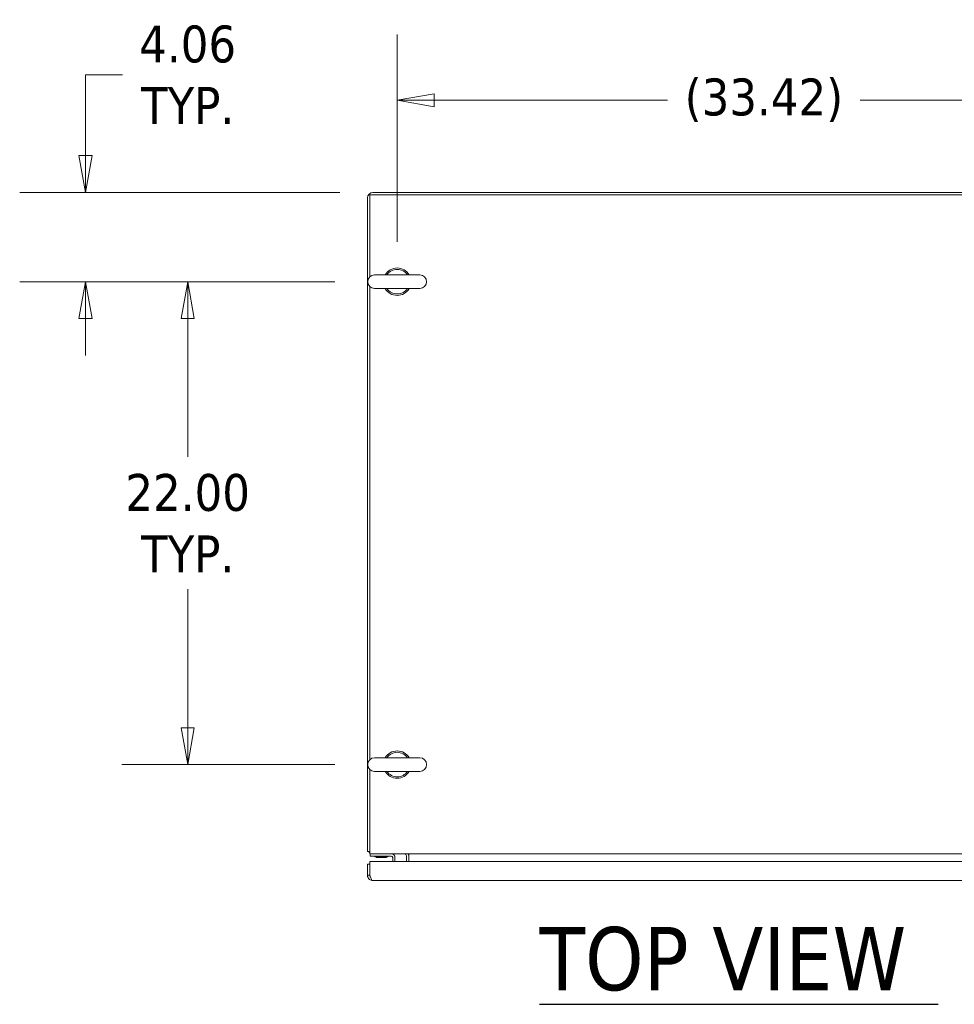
# Model space of a CAD drawing. Header units: inches. Extents: x 16 to 394, y 3 to 249.
# Tile 60 of 116: x 134 to 177, y 204 to 249. Entities that reach past the tile are written whole.
import ezdxf

# ---------------------------------------------------------------- set-up
doc = ezdxf.new("R2010")
doc.units = ezdxf.units.IN
doc.header["$LTSCALE"] = 24
doc.header["$MEASUREMENT"] = 0
doc.layers.get('0').update_dxf_attribs({"lineweight": 0})
for name, color, linetype, lineweight in [('Dimension (ANSI)', 7, 'Continuous', 5), ('Symbol (ANSI)', 7, 'Continuous', 5), ('Visible (ANSI)', 7, 'Continuous', 5)]:
    doc.layers.add(name, color=color, linetype=linetype, lineweight=lineweight)
doc.styles.add('ROMANS', font='tahoma.ttf')
doc.styles.add('Text Style168', font='tahoma.ttf')
doc.dimstyles.new('Default (ANSI)', dxfattribs={"dimscale": 24, "dimtxt": 0.07, "dimasz": 0.07, "dimexe": 0.125, "dimexo": 0.0625, "dimgap": 0.031496, "dimtad": 0, "dimtih": 1, "dimtoh": 1, "dimrnd": 1e-08, "dimzin": 0, "dimdsep": 46, "dimtxsty": 'ROMANS', "dimblk": 'Filled-1', "dimcen": 0.09, "dimdle": 0.393701, "dimclrd": 256, "dimclre": 256, "dimclrt": 256, "dimadec": 0, "dimazin": 0, "dimtfac": 0.928571, "dimtofl": 0, "dimtmove": 0, "dimatfit": 3, "dimfxl": 1, "dimtolj": 1, "dimtzin": 0, "dimlwd": -1, "dimlwe": -1, "dimarcsym": 0})
doc.dimstyles.new('Default (ANSI)$7', dxfattribs={"dimscale": 24, "dimtxt": 0.07, "dimasz": 0.098425, "dimexe": 0.125, "dimexo": 0.0625, "dimgap": 0.031496, "dimtad": 0, "dimtih": 1, "dimtoh": 1, "dimrnd": 1e-08, "dimzin": 0, "dimdsep": 46, "dimtxsty": 'ROMANS', "dimblk": 'Filled-1', "dimcen": 0.09, "dimdle": 0.393701, "dimclrd": 256, "dimclre": 256, "dimclrt": 256, "dimadec": 0, "dimazin": 0, "dimtfac": 0.928571, "dimtofl": 0, "dimtmove": 0, "dimatfit": 3, "dimfxl": 1, "dimtolj": 1, "dimtzin": 0, "dimlwd": -1, "dimlwe": -1, "dimarcsym": 0})

# ---------------------------------------------------------------- blocks, each defined once
blk = doc.blocks.new('Filled-1')
at = {"color": 0}
for p, q in [((0, 0), (-1, 0.179)), ((-1, 0.179), (-1, -0.179)), ((-1, 0), (0, 0)), ((-1, -0.179), (0, 0))]:
    blk.add_line(p, q, dxfattribs=at)
at = {"color": 0, "flags": 128}
blk.add_lwpolyline([(-1, -0.179), (0, 0), (-1, 0.179), (-1, -0.179)], dxfattribs=at)
at = {"color": 0}
blk.add_solid([(-1, -0.179), (0, 0), (-1, 0.179), (-1, -0.179)], dxfattribs=at)
blk = doc.blocks.new('*D7')
at = {"layer": 'Defpoints', "color": 0, "transparency": 16777216}
for p in [(150.27, 241.095), (137.178, 237.033), (150.04, 237.033)]:
    blk.add_point(p, dxfattribs=at)
at = {"layer": 'Dimension (ANSI)', "transparency": 16777216}
for p, q in [((137.178, 242.775), (137.178, 246.463)), ((137.178, 246.463), (138.858, 246.463)), ((148.77, 241.095), (134.178, 241.095)), ((148.54, 237.033), (134.178, 237.033)), ((137.178, 235.353), (137.178, 233.673))]:
    blk.add_line(p, q, dxfattribs=at)
at = {"layer": 'Dimension (ANSI)', "transparency": 16777216, "xscale": 1.680000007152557, "yscale": 1.680000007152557, "zscale": 1.680000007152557}
for p, rotation in [((137.178, 241.095), 270), ((137.178, 237.033), 90)]:
    blk.add_blockref('Filled-1', p, dxfattribs=dict(at, rotation=rotation))
at = {"layer": 'Dimension (ANSI)', "transparency": 16777216, "insert": (141.833, 246.463), "char_height": 1.68, "attachment_point": 5, "style": 'ROMANS'}
blk.add_mtext('\\A1;4.06\\PTYP.', dxfattribs=at)
blk = doc.blocks.new('*D8')
at = {"layer": 'Defpoints', "color": 0, "transparency": 16777216}
for p in [(184.801, 245.297), (151.38, 237.343), (184.801, 237.343)]:
    blk.add_point(p, dxfattribs=at)
at = {"layer": 'Dimension (ANSI)', "transparency": 16777216}
for p, q in [((151.38, 238.843), (151.38, 248.297)), ((184.801, 238.843), (184.801, 248.297)), ((153.06, 245.297), (163.699, 245.297)), ((183.121, 245.297), (172.481, 245.297))]:
    blk.add_line(p, q, dxfattribs=at)
at = {"layer": 'Dimension (ANSI)', "transparency": 16777216, "xscale": 1.680000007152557, "yscale": 1.680000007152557, "zscale": 1.680000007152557, "rotation": 180}
blk.add_blockref('Filled-1', (151.38, 245.297), dxfattribs=at)
at = {"layer": 'Dimension (ANSI)', "transparency": 16777216, "xscale": 1.680000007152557, "yscale": 1.680000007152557, "zscale": 1.680000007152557}
blk.add_blockref('Filled-1', (184.801, 245.297), dxfattribs=at)
at = {"layer": 'Dimension (ANSI)', "transparency": 16777216, "insert": (168.09, 245.297), "char_height": 1.68, "attachment_point": 5, "style": 'ROMANS'}
blk.add_mtext('\\A1;(33.42)', dxfattribs=at)
blk = doc.blocks.new('*D40')
at = {"layer": 'Defpoints', "color": 0, "transparency": 16777216}
for p in [(150.04, 237.033), (141.833, 215.033), (150.04, 215.033)]:
    blk.add_point(p, dxfattribs=at)
at = {"layer": 'Dimension (ANSI)', "transparency": 16777216}
for p, q in [((148.54, 237.033), (138.833, 237.033)), ((141.833, 235.353), (141.833, 229.046)), ((141.833, 216.713), (141.833, 223.019)), ((148.54, 215.033), (138.833, 215.033))]:
    blk.add_line(p, q, dxfattribs=at)
at = {"layer": 'Dimension (ANSI)', "transparency": 16777216, "xscale": 1.680000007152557, "yscale": 1.680000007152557, "zscale": 1.680000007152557}
for p, rotation in [((141.833, 237.033), 90), ((141.833, 215.033), 270)]:
    blk.add_blockref('Filled-1', p, dxfattribs=dict(at, rotation=rotation))
at = {"layer": 'Dimension (ANSI)', "transparency": 16777216, "insert": (141.833, 226.033), "char_height": 1.68, "attachment_point": 5, "style": 'ROMANS'}
blk.add_mtext('\\A1;22.00\\PTYP.', dxfattribs=at)

msp = doc.modelspace()

# ---------------------------------------------------------------- linework, layer by layer
at = {"layer": 'Symbol (ANSI)', "lineweight": 30}
msp.add_line((157.8652, 204.1128), (176.0367, 204.1128), dxfattribs=at)
at = {"layer": 'Visible (ANSI)'}
for p, q in [((150.1297, 237.2513), (150.1297, 240.9934)), ((150.1297, 240.9934), (186.0507, 240.9934)), ((150.2703, 241.0954), (185.91, 241.0954)), ((150.0277, 240.8528), (150.0277, 211.0724)), ((152.4097, 237.3429), (150.3497, 237.3429)), ((150.1297, 215.2513), (150.1297, 236.8145)), ((150.3497, 236.7229), (152.4097, 236.7229)), ((152.4097, 215.3429), (150.3497, 215.3429)), ((150.1297, 211.213), (150.1297, 214.8145)), ((150.3497, 214.7229), (152.4097, 214.7229)), ((150.1297, 211.0724), (150.0277, 211.0724)), ((150.1297, 211.213), (150.1297, 210.9704)), ((186.0507, 210.9704), (150.1297, 210.9704)), ((150.1527, 210.9704), (150.1527, 210.8664)), ((150.2777, 210.8664), (150.1527, 210.8664)), ((150.2777, 210.8664), (151.1112, 210.8664)), ((151.8007, 210.6231), (151.8007, 210.8766)), ((151.9027, 210.8766), (151.9027, 210.9704)), ((151.9027, 210.6231), (151.9027, 210.8766)), ((150.1277, 210.4981), (150.0257, 210.4981)), ((150.0257, 210.4981), (150.0257, 209.9908)), ((150.1277, 209.9908), (150.1277, 210.4981)), ((150.1284, 209.9908), (150.1284, 210.6231)), ((150.1284, 210.6231), (185.3605, 210.6231)), ((150.4316, 210.8143), (150.4142, 210.7942)), ((150.8912, 210.7942), (150.4142, 210.7942)), ((150.4174, 210.8143), (150.888, 210.8143)), ((150.8737, 210.8143), (150.8912, 210.7942)), ((151.1737, 210.6231), (151.1737, 210.8039)), ((151.2777, 210.6231), (151.2777, 210.8039)), ((150.1277, 209.9908), (150.0257, 209.9908)), ((185.2205, 209.7481), (150.2683, 209.7481))]:
    msp.add_line(p, q, dxfattribs=at)
for centre, radius, start, end in [((150.2703, 240.8528), 0.2426, 90, 180), ((150.3497, 237.0329), 0.31, 90, 270), ((151.3797, 237.0329), 0.625, 29.73571, 150.26429), ((151.3797, 237.0329), 0.56, 33.61237, 146.38763), ((152.4097, 237.0329), 0.31, 270, 90), ((151.3797, 237.0329), 0.625, 209.73571, 330.26429), ((151.3797, 237.0329), 0.56, 213.61237, 326.38763), ((150.3497, 215.0329), 0.31, 90, 270), ((151.3797, 215.0329), 0.625, 29.73571, 150.26429), ((151.3797, 215.0329), 0.56, 33.61237, 146.38763), ((152.4097, 215.0329), 0.31, 270, 90), ((151.3797, 215.0329), 0.625, 209.73571, 330.26429), ((151.3797, 215.0329), 0.56, 213.61237, 326.38763), ((150.2703, 211.213), 0.2426, 215.42228, 234.57772), ((150.3119, 210.8351), 0.0312, 39.74619, 90), ((150.4234, 210.9279), 0.1138, 219.74619, 265.81901), ((150.882, 210.9279), 0.1138, 274.18099, 320.25381), ((150.9935, 210.8351), 0.0312, 90, 140.25381), ((151.1112, 210.8039), 0.1665, 0, 90), ((151.1112, 210.8039), 0.0625, 0, 90), ((151.7069, 210.8766), 0.0937, 0, 90), ((151.7069, 210.8766), 0.1957, 0, 28.61536), ((150.4174, 210.8455), 0.0312, 265.81901, 270), ((150.888, 210.8455), 0.0312, 270, 274.18099)]:
    msp.add_arc(centre, radius, start, end, dxfattribs=at)
for points, knots in [([(150.0257, 209.9908), (150.0257, 209.9189), (150.0596, 209.8477), (150.1153, 209.8024), (150.1582, 209.7676), (150.2131, 209.7481), (150.2683, 209.7481)], [0, 0, 0, 0, 0.8887074, 0.8887074, 0.8887074, 1.5707963, 1.5707963, 1.5707963, 1.5707963]), ([(150.164, 209.8966), (150.1582, 209.9029), (150.1531, 209.9097), (150.1486, 209.917), (150.135, 209.939), (150.1277, 209.9649), (150.1277, 209.9908)], [0.83656317, 0.83656317, 0.83656317, 0.83656317, 1.01853754, 1.01853754, 1.01853754, 1.57079633, 1.57079633, 1.57079633, 1.57079633]), ([(150.2683, 209.7481), (150.2419, 209.7481), (150.2155, 209.782), (150.1891, 209.8378), (150.1689, 209.8806), (150.1486, 209.9356), (150.1284, 209.9908)], [0, 0, 0, 0, 0.8887074, 0.8887074, 0.8887074, 1.5707963, 1.5707963, 1.5707963, 1.5707963])]:
    msp.add_open_spline(points, degree=3, knots=knots, dxfattribs=at)

# ---------------------------------------------------------------- texts
at = {"layer": 'Symbol (ANSI)', "insert": (157.8629, 204.7001), "char_height": 2.88, "attachment_point": 7, "style": 'Text Style168'}
msp.add_mtext('TOP VIEW', dxfattribs=at)

# ---------------------------------------------------------------- dimensions: what is measured, and where the dimension line sits
at = {"layer": 'Dimension (ANSI)'}
for base, p1, p2, angle, text, override, picture, middle in [((137.1779, 237.0329), (150.2703, 241.0954), (150.0397, 237.0329), 90, '<>\\PTYP.', {"dimgap": 0.031496, "dimdec": 2, "dimtol": 0, "dimlim": 0, "dimtp": 0, "dimtm": 0, "dimtdec": 2, "dimatfit": 1}, '*D7', (141.8331, 246.4626)), ((184.8007, 245.2968), (151.3797, 237.3429), (184.8007, 237.3429), 180, '(<>)', {"dimgap": 0.031496, "dimtih": 0, "dimtoh": 0, "dimdec": 2, "dimtol": 0, "dimlim": 0, "dimtp": 0, "dimtm": 0, "dimtdec": 2, "dimatfit": 1}, '*D8', (168.0902, 245.2968)), ((141.8331, 215.0329), (150.0397, 237.0329), (150.0397, 215.0329), 90, '<>\\PTYP.', {"dimgap": 0.031496, "dimdec": 2, "dimtol": 0, "dimlim": 0, "dimtp": 0, "dimtm": 0, "dimtdec": 2, "dimatfit": 1}, '*D40', (141.8331, 226.0329))]:
    dim = msp.add_linear_dim(base=base, p1=p1, p2=p2, angle=angle, text=text, dimstyle='Default (ANSI)', override=override, dxfattribs=at)
    dim.commit()
    dim.dimension.update_dxf_attribs({"geometry": picture, "text_midpoint": middle, "dimtype": 160})

# ---------------------------------------------------------------- leaders
at = {"layer": 'Symbol (ANSI)', "annotation_type": 0, "has_hookline": 1, "hookline_direction": 1, "text_width": 19.1694}
msp.add_leader([(183.6044, 208.4209), (192.5131, 210.7839)], dimstyle='Default (ANSI)$7', override={"dimtad": 0}, dxfattribs=at)

doc.saveas('drawing.dxf')
